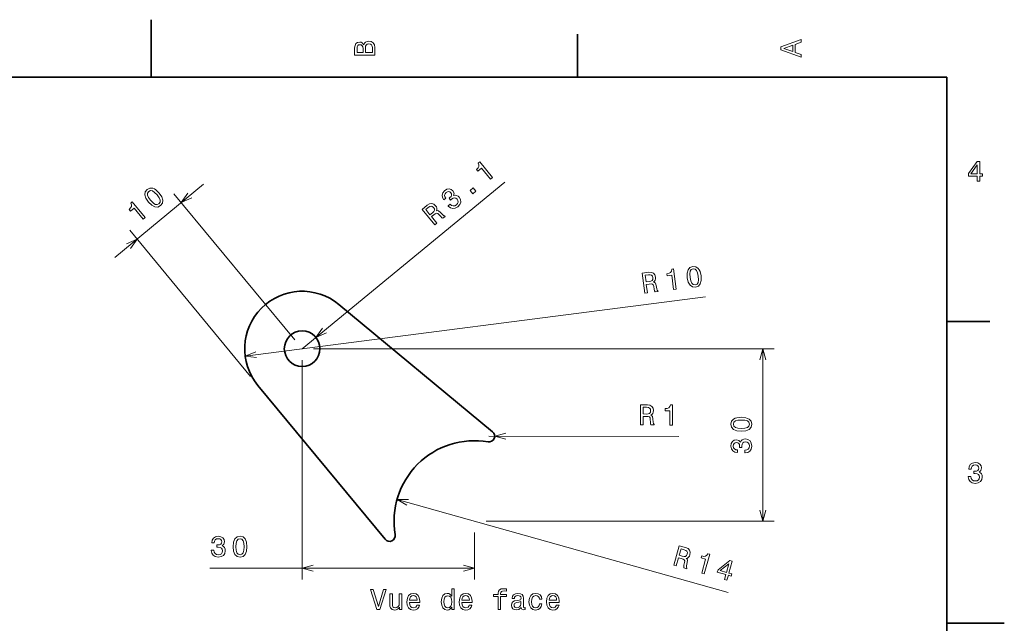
# Model space of a CAD drawing. Extents: x 0 to 297, y 0 to 210.
# Tile 8 of 8: x 126 to 297, y 105 to 210. Entities that reach past the tile are written whole.
import ezdxf

# ---------------------------------------------------------------- set-up
doc = ezdxf.new("R2010")
doc.units = 0

msp = doc.modelspace()

# ---------------------------------------------------------------- linework, layer by layer
at = {"color": 7, "lineweight": 35, "ltscale": 0.25}
for p, q in [((148.5, 200), (148.5, 210)), ((287, 105), (297, 105))]:
    msp.add_line(p, q, dxfattribs=at)
at = {"color": 7, "lineweight": 35, "ltscale": 0.1875}
for p, q in [((222.699997, 200), (222.699997, 207.5)), ((287, 157.5), (294.5, 157.5))]:
    msp.add_line(p, q, dxfattribs=at)
at = {"color": 7, "lineweight": 35}
for p, q in [((287, 200), (10, 200)), ((287, 10), (287, 200)), ((181.166534, 160.456314), (207.948868, 138.307861)), ((167.087387, 146.377167), (189.23584, 119.594833))]:
    msp.add_line(p, q, dxfattribs=at)
at = {"color": 7, "lineweight": 13}
for p, q in [((174.793625, 152.750076), (210.096375, 181.725021)), ((142.202621, 168.622589), (157.615097, 181.368408)), ((173.519043, 154.291321), (152.487396, 179.72319)), ((165.812805, 147.918427), (144.781158, 173.350296)), ((164.875122, 151.475998), (245.00235, 161.768753)), ((176.793625, 152.750076), (256.948853, 152.750076)), ((254.948853, 122.750076), (254.948853, 152.750076)), ((174.793625, 150.750076), (174.793625, 112.584854)), ((207.311584, 137.537231), (240.370255, 137.474976)), ((191.314529, 126.53344), (248.952789, 110.355316)), ((206.793625, 122.750076), (256.948853, 122.750076)), ((158.727631, 114.584854), (204.793625, 114.584854))]:
    msp.add_line(p, q, dxfattribs=at)
at = {"color": 7, "lineweight": 13, "ltscale": 0.204131}
msp.add_line((204.793625, 120.750076), (204.793625, 112.584854), dxfattribs=at)
at = {"color": 7, "lineweight": 13}
for points in [[(185.542007, 205.630417), (185.249496, 205.983429), (185.052811, 206.074219), (184.81073, 206.104477), (184.432495, 206.03891), (184.160156, 205.842224), (183.993729, 205.524506), (183.933212, 205.080704), (183.933212, 203.835022), (187.433212, 203.835022), (187.433212, 205.151306), (187.36261, 205.620331), (187.155838, 205.968307), (186.828018, 206.185165), (186.384216, 206.260818), (186.08667, 206.215424), (185.839554, 206.094391), (185.65799, 205.897705)], [(185.385666, 204.984879), (185.385666, 204.298996), (184.351807, 204.298996), (184.351807, 205.025223), (184.382065, 205.297562), (184.472839, 205.489197), (184.629181, 205.605194), (184.86116, 205.645538), (185.093155, 205.600143), (185.254532, 205.479111), (185.355408, 205.272339)], [(187.014618, 205.095825), (187.014618, 204.298996), (185.809296, 204.298996), (185.809296, 205.050446), (185.844589, 205.368164), (185.9505, 205.595108), (186.132065, 205.731277), (186.394302, 205.776657), (186.671692, 205.731277), (186.863327, 205.605194), (186.979324, 205.393372)], [(261.633209, 203.466858), (261.633209, 203.930847), (260.604401, 204.298996), (260.604401, 205.695969), (261.633209, 206.064133), (261.633209, 206.538193), (258.128174, 205.257217), (258.128174, 204.742798)], [(260.17572, 204.460388), (258.632477, 205), (260.17572, 205.539627)], [(207.583954, 182.25032), (207.938705, 182.541473), (205.702209, 185.266403), (205.437119, 185.048828), (205.562134, 184.753448), (205.552979, 184.478424), (205.415359, 184.208893), (205.144684, 183.93454), (205.371841, 183.657761), (206.003372, 184.176086)], [(292.277374, 181.916794), (292.731262, 181.916794), (292.731262, 182.784225), (293.23056, 182.784225), (293.23056, 183.187683), (292.731262, 183.187683), (292.731262, 185.341141), (292.272339, 185.341141), (290.739197, 183.228027), (290.739197, 182.784225), (292.277374, 182.784225)], [(291.162842, 183.187683), (292.277374, 184.756134), (292.277374, 183.187683)], [(148.047638, 178.270142), (148.610535, 177.708176), (149.153152, 177.42395), (149.663193, 177.400726), (150.138092, 177.649475), (150.467682, 178.066025), (150.540619, 178.57135), (150.359421, 179.15448), (149.917007, 179.816071), (149.353439, 180.370926), (149.080322, 180.550827), (148.811478, 180.662247), (148.301453, 180.685486), (147.827225, 180.443817), (147.496948, 180.020187), (147.427246, 179.510971), (147.604553, 178.924622)], [(148.420731, 178.578674), (148.062927, 179.074646), (147.880463, 179.493118), (147.891449, 179.835953), (148.093979, 180.121246), (148.40834, 180.263428), (148.747147, 180.209839), (149.123932, 179.952072), (149.543915, 179.507523), (149.904922, 179.007675), (150.087387, 178.589203), (150.076416, 178.246368), (149.874542, 177.96817), (149.559509, 177.818909), (149.220703, 177.872482), (148.843933, 178.130249)], [(200.198502, 177.610977), (200.220886, 177.583679), (200.590424, 177.260635), (201.004013, 177.130341), (201.439667, 177.18779), (201.876099, 177.435074), (202.227127, 177.834106), (202.390411, 178.255188), (202.361359, 178.688049), (202.14357, 179.096497), (201.923615, 179.300903), (201.684265, 179.417633), (201.425552, 179.446686), (201.152039, 179.398361), (201.232651, 179.816833), (201.04715, 180.225677), (200.739105, 180.48175), (200.382706, 180.574173), (199.99144, 180.494446), (199.575607, 180.237961), (199.275955, 179.887634), (199.147751, 179.495331), (199.196289, 179.078476), (199.435379, 178.667938), (199.457779, 178.64064), (199.804733, 178.925415), (199.631134, 179.2005), (199.585312, 179.463013), (199.659454, 179.706543), (199.857468, 179.934296), (200.08577, 180.069489), (200.301102, 180.109207), (200.499542, 180.050262), (200.681808, 179.899734), (200.803513, 179.679916), (200.815536, 179.474487), (200.71579, 179.262131), (200.512787, 179.056366), (200.357559, 178.935486), (200.610321, 178.627518), (200.794937, 178.792084), (201.069336, 178.958588), (201.329346, 179.015396), (201.563278, 178.952957), (201.765442, 178.786133), (201.908127, 178.524841), (201.932663, 178.26442), (201.839722, 178.011993), (201.630722, 177.781723), (201.353134, 177.619141), (201.07782, 177.588913), (200.811188, 177.683243), (200.557144, 177.905334)], [(204.497269, 179.716904), (205.035248, 180.158447), (204.558502, 180.739288), (204.020538, 180.29776)], [(147.124786, 175.288422), (147.478455, 175.580902), (145.231873, 178.297516), (144.96759, 178.078964), (145.093689, 177.784042), (145.085541, 177.508987), (144.948929, 177.238953), (144.679276, 176.963593), (144.907471, 176.687653), (145.537064, 177.208328)], [(197.889282, 174.293365), (198.251831, 174.590912), (197.314346, 175.733124), (197.684692, 176.037079), (197.967178, 176.249359), (198.183487, 176.335571), (198.382645, 176.283707), (198.610397, 176.085709), (198.917847, 175.750854), (199.13002, 175.540054), (199.288773, 175.442001), (199.698105, 175.777954), (199.637314, 175.85202), (199.458069, 175.887589), (199.260498, 176.064697), (198.874863, 176.478912), (198.54303, 176.748093), (198.370178, 176.775848), (198.169037, 176.734741), (198.24498, 176.960175), (198.242157, 177.186203), (198.171539, 177.415329), (198.02536, 177.641129), (197.702011, 177.923798), (197.344513, 178.041412), (196.965637, 177.978378), (196.573196, 177.741089), (195.668777, 176.998795)], [(196.743805, 177.326538), (197.000793, 177.498322), (197.229218, 177.561844), (197.446457, 177.511795), (197.657516, 177.326172), (197.804108, 177.068085), (197.810837, 176.845245), (197.689102, 176.627899), (197.459503, 176.40683), (197.042389, 176.064484), (196.303284, 176.964996)], [(239.446259, 163.071487), (239.901459, 163.129959), (239.452316, 166.62645), (239.112167, 166.582748), (239.061325, 166.266052), (238.907593, 166.037842), (238.647903, 165.882446), (238.272888, 165.793594), (238.318497, 165.438446), (239.128845, 165.542542)], [(241.818542, 165.099915), (241.994446, 164.324219), (242.301514, 163.794189), (242.720367, 163.502228), (243.25473, 163.459015), (243.755814, 163.635239), (244.08728, 164.023575), (244.245407, 164.613373), (244.224564, 165.408981), (244.044281, 166.179031), (243.909424, 166.476959), (243.741577, 166.714722), (243.322723, 167.006668), (242.792725, 167.055542), (242.287292, 166.873657), (241.956467, 166.480331), (241.793335, 165.889893)], [(242.298737, 165.161606), (242.261017, 165.772003), (242.33017, 166.223251), (242.522491, 166.507278), (242.846069, 166.640366), (243.187775, 166.592728), (243.445648, 166.366531), (243.626587, 165.947418), (243.744354, 165.347305), (243.78273, 164.731903), (243.713593, 164.280655), (243.521255, 163.996628), (243.202042, 163.869186), (242.855972, 163.911163), (242.598114, 164.13736), (242.417145, 164.556488)], [(234.417694, 162.425537), (234.882904, 162.485291), (234.694626, 163.950912), (235.16983, 164.011963), (235.521912, 164.041931), (235.751007, 164.000183), (235.892258, 163.850525), (235.980194, 163.561829), (236.063019, 163.114853), (236.130951, 162.823578), (236.21347, 162.656219), (236.738678, 162.723679), (236.726471, 162.818726), (236.593445, 162.944), (236.520004, 163.198975), (236.413025, 163.754715), (236.274658, 164.158966), (236.142914, 164.274246), (235.950623, 164.346146), (236.134644, 164.496902), (236.252213, 164.689972), (236.31398, 164.921631), (236.309937, 165.190598), (236.185928, 165.601776), (235.945374, 165.89122), (235.590805, 166.038895), (235.132263, 166.046082), (233.971771, 165.897018)], [(235.056824, 165.604202), (235.365814, 165.613388), (235.593109, 165.545975), (235.750656, 165.388245), (235.831024, 165.118912), (235.818268, 164.822357), (235.705688, 164.629944), (235.487167, 164.510345), (235.175247, 164.444855), (234.640015, 164.376099), (234.491577, 165.531586)], [(233.695358, 139.487549), (234.164368, 139.486664), (234.16716, 140.964325), (234.646271, 140.963425), (234.999268, 140.947632), (235.221039, 140.876602), (235.341751, 140.709946), (235.391632, 140.412308), (235.415985, 139.958374), (235.445679, 139.660767), (235.505875, 139.484131), (236.035416, 139.483139), (236.035583, 139.578964), (235.919861, 139.720383), (235.880005, 139.982712), (235.845764, 140.547623), (235.760834, 140.96637), (235.645081, 141.097717), (235.463699, 141.193878), (235.66568, 141.31958), (235.80722, 141.495819), (235.898407, 141.717545), (235.929169, 141.984787), (235.85936, 142.408554), (235.658234, 142.726654), (235.325745, 142.918915), (234.871979, 142.985336), (233.70195, 142.987534)], [(234.740051, 142.556915), (235.047623, 142.526077), (235.264297, 142.42984), (235.400146, 142.253067), (235.445007, 141.975616), (235.394012, 141.683197), (235.257523, 141.506943), (235.02536, 141.416595), (234.707596, 141.391983), (234.167969, 141.393005), (234.170166, 142.557983)], [(238.765228, 139.477997), (239.224167, 139.477127), (239.230804, 143.00235), (238.887863, 143.002991), (238.796509, 142.695526), (238.614563, 142.48909), (238.33696, 142.368576), (237.953598, 142.328949), (237.952927, 141.970886), (238.769928, 141.969345)], [(251.239197, 138.402664), (252.030975, 138.478317), (252.595825, 138.715347), (252.938751, 139.093597), (253.049713, 139.618088), (252.938751, 140.137543), (252.595825, 140.515778), (252.030975, 140.747772), (251.239197, 140.828461), (250.452454, 140.747772), (250.139771, 140.651947), (249.882568, 140.515778), (249.539612, 140.137543), (249.42363, 139.618088), (249.539612, 139.093597), (249.887604, 138.715347), (250.452454, 138.478317)], [(251.239197, 138.886826), (250.628967, 138.92717), (250.190201, 139.053253), (249.932983, 139.280197), (249.842224, 139.618088), (249.932983, 139.950943), (250.190201, 140.177887), (250.628967, 140.30397), (251.239197, 140.344315), (251.854462, 140.30397), (252.293228, 140.177887), (252.55043, 139.950943), (252.636169, 139.618088), (252.55043, 139.280197), (252.293228, 139.053253), (251.854462, 138.92717)], [(251.849426, 134.611176), (251.884735, 134.611176), (252.368866, 134.691864), (252.731995, 134.928894), (252.963974, 135.302094), (253.049713, 135.796326), (252.963974, 136.320831), (252.742065, 136.714203), (252.389038, 136.966354), (251.93515, 137.057144), (251.637604, 137.016785), (251.395538, 136.905838), (251.208923, 136.724289), (251.072754, 136.482208), (250.80043, 136.810013), (250.366714, 136.92601), (249.973343, 136.850372), (249.675781, 136.633514), (249.489197, 136.280487), (249.42363, 135.796326), (249.504318, 135.342438), (249.726227, 134.994461), (250.079254, 134.767517), (250.548279, 134.691864), (250.583572, 134.691864), (250.583572, 135.140717), (250.260803, 135.181061), (250.028809, 135.31218), (249.887604, 135.524002), (249.837173, 135.821548), (249.877518, 136.083801), (249.983429, 136.275436), (250.154907, 136.391434), (250.386887, 136.436829), (250.634003, 136.391434), (250.80043, 136.270386), (250.901291, 136.058578), (250.931549, 135.771118), (250.926514, 135.574432), (251.324921, 135.574432), (251.31485, 135.821548), (251.360229, 136.139267), (251.481262, 136.376297), (251.677948, 136.517517), (251.93515, 136.567947), (252.227661, 136.512466), (252.444519, 136.366211), (252.580688, 136.134232), (252.626068, 135.826584), (252.575653, 135.508865), (252.424347, 135.276886), (252.182281, 135.13063), (251.849426, 135.07515)], [(290.729126, 130.51622), (290.729126, 130.480911), (290.809814, 129.996765), (291.046844, 129.633652), (291.420044, 129.401657), (291.914276, 129.315933), (292.438782, 129.401657), (292.832153, 129.623566), (293.08429, 129.976593), (293.175079, 130.430481), (293.134735, 130.728027), (293.023773, 130.970108), (292.842224, 131.156708), (292.600159, 131.292877), (292.927948, 131.565216), (293.043945, 131.998932), (292.968292, 132.392303), (292.751434, 132.68985), (292.398407, 132.87645), (291.914276, 132.942017), (291.460388, 132.861313), (291.112396, 132.63942), (290.885468, 132.286392), (290.809814, 131.817368), (290.809814, 131.782074), (291.258636, 131.782074), (291.299011, 132.104828), (291.430115, 132.336823), (291.641937, 132.478027), (291.939484, 132.528473), (292.201721, 132.488113), (292.393372, 132.382217), (292.509369, 132.210739), (292.554749, 131.97876), (292.509369, 131.731628), (292.388336, 131.565216), (292.176514, 131.46434), (291.889069, 131.434082), (291.692383, 131.439133), (291.692383, 131.04071), (291.939484, 131.050797), (292.257202, 131.005417), (292.494232, 130.884369), (292.635468, 130.687683), (292.685883, 130.430481), (292.630402, 130.13797), (292.484161, 129.921112), (292.252167, 129.784943), (291.944519, 129.739563), (291.626801, 129.789993), (291.394806, 129.941284), (291.248566, 130.183365), (291.193085, 130.51622)], [(158.974747, 117.68428), (158.974747, 117.648979), (159.055435, 117.164825), (159.292465, 116.801712), (159.665665, 116.569733), (160.159912, 116.483994), (160.684402, 116.569733), (161.077774, 116.791626), (161.329941, 117.144653), (161.420715, 117.598541), (161.380371, 117.896095), (161.269424, 118.138168), (161.08786, 118.324768), (160.845779, 118.460938), (161.173599, 118.733276), (161.289597, 119.166992), (161.213943, 119.560364), (160.997086, 119.85791), (160.644058, 120.04451), (160.159912, 120.110077), (159.706024, 120.029381), (159.358032, 119.80748), (159.131088, 119.454453), (159.055435, 118.985435), (159.055435, 118.950134), (159.504288, 118.950134), (159.544632, 119.272903), (159.675751, 119.504883), (159.887573, 119.646095), (160.18512, 119.696533), (160.447372, 119.656189), (160.639008, 119.550278), (160.755005, 119.378807), (160.8004, 119.14682), (160.755005, 118.899704), (160.633972, 118.733276), (160.42215, 118.632408), (160.134689, 118.60215), (159.938004, 118.607193), (159.938004, 118.208778), (160.18512, 118.218864), (160.502853, 118.173477), (160.739883, 118.052437), (160.881088, 117.855751), (160.931519, 117.598541), (160.876038, 117.306038), (160.729797, 117.08918), (160.497803, 116.953018), (160.19017, 116.907623), (159.872437, 116.958054), (159.640457, 117.109352), (159.494202, 117.351425), (159.438721, 117.68428)], [(162.766251, 118.29451), (162.841888, 117.502724), (163.078934, 116.937881), (163.457169, 116.59494), (163.981659, 116.483994), (164.501114, 116.59494), (164.879364, 116.937881), (165.111343, 117.502724), (165.192047, 118.29451), (165.111343, 119.081253), (165.015533, 119.393936), (164.879364, 119.651138), (164.501114, 119.99408), (163.981659, 120.110077), (163.457169, 119.99408), (163.078934, 119.646095), (162.841888, 119.081253)], [(163.250397, 118.29451), (163.290741, 118.904739), (163.416824, 119.343506), (163.643768, 119.600708), (163.981659, 119.691483), (164.314514, 119.600708), (164.541458, 119.343506), (164.667542, 118.904739), (164.707886, 118.29451), (164.667542, 117.679237), (164.541458, 117.240479), (164.314514, 116.983276), (163.981659, 116.897537), (163.643768, 116.983276), (163.416824, 117.240479), (163.290741, 117.679237)], [(239.46608, 115.095367), (239.917648, 114.968628), (240.316971, 116.391312), (240.778259, 116.261833), (241.114044, 116.151871), (241.308624, 116.023926), (241.380188, 115.830978), (241.348328, 115.530869), (241.249939, 115.087051), (241.198669, 114.792397), (241.209229, 114.606094), (241.71907, 114.462997), (241.744965, 114.555252), (241.671448, 114.722549), (241.703461, 114.985947), (241.822113, 115.539307), (241.852692, 115.965492), (241.776459, 116.123085), (241.627548, 116.264404), (241.855835, 116.331284), (242.03949, 116.463058), (242.186859, 116.652176), (242.288239, 116.901344), (242.334747, 117.328293), (242.226379, 117.688713), (241.957703, 117.963181), (241.538422, 118.148956), (240.411926, 118.465149)], [(241.296326, 117.771667), (241.584335, 117.659393), (241.767242, 117.508537), (241.850632, 117.301796), (241.819366, 117.022476), (241.691772, 116.754478), (241.51297, 116.62133), (241.265076, 116.596619), (240.952362, 116.658203), (240.432816, 116.804031), (240.74765, 117.925674)], [(244.347321, 113.725281), (244.789185, 113.601257), (245.741852, 116.995316), (245.411652, 117.08799), (245.241119, 116.81633), (245.010437, 116.666313), (244.710678, 116.624741), (244.33075, 116.689468), (244.233978, 116.344727), (245.020599, 116.12394)], [(248.298798, 112.616165), (248.735809, 112.493507), (248.970215, 113.328667), (249.450928, 113.193741), (249.559952, 113.582184), (249.079254, 113.717117), (249.661194, 115.790451), (249.219345, 115.914474), (247.172195, 114.294296), (247.052261, 113.867004), (248.533218, 113.451324)], [(247.569153, 114.140976), (249.066101, 115.349861), (248.642242, 113.839775)], [(188.948135, 110.880531), (188.070602, 107.899986), (187.167877, 110.880531), (186.688766, 110.880531), (187.818451, 107.375488), (188.322769, 107.375488), (189.427231, 110.880531)], [(192.150574, 110.083702), (191.706772, 110.083702), (191.706772, 108.520302), (191.656342, 108.157188), (191.510086, 107.894943), (191.283142, 107.733559), (190.985596, 107.683128), (190.748566, 107.723473), (190.59726, 107.844505), (190.511536, 108.051277), (190.491364, 108.343788), (190.491364, 110.083702), (190.047546, 110.083702), (190.047546, 108.303444), (190.062683, 107.945374), (190.158508, 107.64782), (190.451019, 107.375488), (190.920029, 107.279671), (191.172195, 107.314972), (191.389053, 107.405746), (191.575653, 107.562088), (191.726944, 107.789032), (191.726944, 107.375488), (192.150574, 107.375488)], [(193.48703, 108.60099), (195.262253, 108.60099), (195.267288, 108.807762), (195.1866, 109.387733), (194.964706, 109.821457), (194.611679, 110.083702), (194.142654, 110.17952), (193.683716, 110.078659), (193.330688, 109.796234), (193.103745, 109.337303), (193.023056, 108.732117), (193.098709, 108.111801), (193.325653, 107.657906), (193.67363, 107.375488), (194.127533, 107.279671), (194.520905, 107.34523), (194.843658, 107.516701), (195.080688, 107.789032), (195.216858, 108.152145), (194.778107, 108.152145), (194.687317, 107.950417), (194.556198, 107.799118), (194.182999, 107.678085), (193.895538, 107.733559), (193.67868, 107.910072), (193.53746, 108.197533), (193.48703, 108.585861)], [(193.48703, 108.97419), (193.542511, 109.322174), (193.67868, 109.579376), (193.885452, 109.735718), (194.157791, 109.791191), (194.425079, 109.735718), (194.631851, 109.579376), (194.757935, 109.322174), (194.803314, 108.97419)], [(200.835022, 107.794075), (200.835022, 107.375488), (201.278824, 107.375488), (201.278824, 110.996529), (200.840057, 110.996529), (200.840057, 109.670158), (200.502167, 110.053444), (200.295395, 110.144218), (200.058365, 110.17952), (199.629684, 110.078659), (199.296829, 109.796234), (199.079971, 109.342346), (199.004333, 108.732117), (199.079971, 108.121887), (199.296829, 107.662949), (199.629684, 107.375488), (200.058365, 107.279671), (200.295395, 107.314972), (200.507202, 107.405746)], [(200.134003, 109.781105), (200.426514, 109.710503), (200.648422, 109.513817), (200.779541, 109.186005), (200.829971, 108.732117), (200.779541, 108.273186), (200.648422, 107.945374), (200.426514, 107.743645), (200.134003, 107.678085), (199.856628, 107.743645), (199.644821, 107.945374), (199.503601, 108.278229), (199.458221, 108.732117), (199.503601, 109.180962), (199.644821, 109.508774), (199.856628, 109.710503)], [(202.595108, 108.60099), (204.370316, 108.60099), (204.375366, 108.807762), (204.294678, 109.387733), (204.072769, 109.821457), (203.719742, 110.083702), (203.250732, 110.17952), (202.791794, 110.078659), (202.438766, 109.796234), (202.211823, 109.337303), (202.131134, 108.732117), (202.206772, 108.111801), (202.433716, 107.657906), (202.781708, 107.375488), (203.235596, 107.279671), (203.628967, 107.34523), (203.951736, 107.516701), (204.188766, 107.789032), (204.324936, 108.152145), (203.886169, 108.152145), (203.795395, 107.950417), (203.664276, 107.799118), (203.291077, 107.678085), (203.003601, 107.733559), (202.786743, 107.910072), (202.645538, 108.197533), (202.595108, 108.585861)], [(202.595108, 108.97419), (202.650574, 109.322174), (202.786743, 109.579376), (202.993515, 109.735718), (203.265854, 109.791191), (203.533142, 109.735718), (203.739914, 109.579376), (203.865997, 109.322174), (203.911392, 108.97419)], [(208.894104, 109.614685), (208.894104, 107.375488), (209.337906, 107.375488), (209.337906, 109.614685), (210.346542, 109.614685), (210.346542, 109.99292), (209.337906, 109.99292), (209.337906, 110.159348), (209.373199, 110.361076), (209.489197, 110.497246), (209.685883, 110.577934), (209.968307, 110.6082), (210.346542, 110.588028), (210.346542, 110.971313), (209.867432, 110.996529), (209.433716, 110.951134), (209.131134, 110.814972), (208.94957, 110.577934), (208.894104, 110.240044), (208.894104, 109.99292), (208.082138, 109.99292), (208.082138, 109.614685)], [(212.92363, 107.728516), (212.92363, 107.713387), (212.948853, 107.541916), (213.024506, 107.420876), (213.342224, 107.325058), (213.58934, 107.365402), (213.58934, 107.708344), (213.483429, 107.693214), (213.342224, 107.758774), (213.317001, 107.960503), (213.317001, 109.362518), (213.256485, 109.720589), (213.079971, 109.972748), (212.772339, 110.124046), (212.338623, 110.17952), (211.914993, 110.119003), (211.60231, 109.947533), (211.405624, 109.680244), (211.340057, 109.327217), (211.340057, 109.296959), (211.73848, 109.296959), (211.773773, 109.508774), (211.884735, 109.660072), (212.066284, 109.750847), (212.323486, 109.786148), (212.570618, 109.760933), (212.747116, 109.685287), (212.853027, 109.554161), (212.888336, 109.372604), (212.868164, 109.160789), (212.787476, 109.054886), (212.585739, 109.004448), (212.207489, 108.964104), (211.773773, 108.873329), (211.466141, 108.711945), (211.284592, 108.459785), (211.229111, 108.086586), (211.279541, 107.753731), (211.435883, 107.506615), (211.688049, 107.350273), (212.036026, 107.2948), (212.505051, 107.400703)], [(216.075653, 109.186005), (216.514404, 109.186005), (216.42363, 109.589462), (216.206772, 109.907188), (215.868881, 110.103874), (215.430115, 110.17952), (214.945969, 110.078659), (214.57782, 109.796234), (214.345825, 109.337303), (214.265137, 108.722031), (214.34079, 108.111801), (214.567719, 107.657906), (214.925797, 107.375488), (215.414993, 107.279671), (215.848709, 107.355316), (216.1866, 107.567131), (216.418594, 107.899986), (216.519455, 108.343788), (216.095825, 108.343788), (216.020172, 108.061371), (215.878967, 107.849548), (215.677231, 107.71843), (215.430115, 107.678085), (215.122482, 107.743645), (214.900574, 107.945374), (214.764404, 108.273186), (214.719025, 108.73716), (214.764404, 109.191048), (214.905624, 109.51886), (215.132568, 109.720589), (215.430115, 109.791191), (215.692368, 109.745804), (215.889053, 109.629814), (216.020172, 109.438171)], [(217.775223, 108.60099), (219.55043, 108.60099), (219.555481, 108.807762), (219.474792, 109.387733), (219.252884, 109.821457), (218.899857, 110.083702), (218.430832, 110.17952), (217.971909, 110.078659), (217.618881, 109.796234), (217.391937, 109.337303), (217.311249, 108.732117), (217.386887, 108.111801), (217.613831, 107.657906), (217.961823, 107.375488), (218.41571, 107.279671), (218.809082, 107.34523), (219.131851, 107.516701), (219.368881, 107.789032), (219.505051, 108.152145), (219.066284, 108.152145), (218.97551, 107.950417), (218.844391, 107.799118), (218.471191, 107.678085), (218.183716, 107.733559), (217.966858, 107.910072), (217.825653, 108.197533), (217.775223, 108.585861)], [(217.775223, 108.97419), (217.830688, 109.322174), (217.966858, 109.579376), (218.17363, 109.735718), (218.445969, 109.791191), (218.713257, 109.735718), (218.920029, 109.579376), (219.046112, 109.322174), (219.091492, 108.97419)], [(212.873199, 108.323616), (212.812683, 108.061371), (212.651306, 107.859634), (212.409225, 107.728516), (212.111679, 107.683128), (211.920029, 107.708344), (211.783859, 107.789032), (211.698135, 107.930244), (211.672913, 108.12693), (211.693085, 108.303444), (211.773773, 108.42952), (212.096542, 108.570732), (212.505051, 108.631248), (212.873199, 108.752289)]]:
    msp.add_lwpolyline(points, close=True, dxfattribs=at)
for points in [[(154.920822, 179.812012), (153.761978, 178.181946), (155.580597, 179.014191)], [(144.896896, 170.178986), (146.05574, 171.809052), (144.237122, 170.976807)], [(178.354752, 156.34256), (177.189865, 154.716812), (179.011551, 155.542297)], [(255.466492, 150.818222), (254.948853, 152.750076), (254.431213, 150.818222)], [(166.725281, 152.23555), (164.875122, 151.475998), (166.857178, 151.20871)], [(210.2444, 138.049347), (208.311584, 137.535339), (210.242447, 137.014069)], [(193.314392, 126.509758), (191.314529, 126.53344), (193.034607, 125.513)], [(254.431213, 124.681931), (254.948853, 122.750076), (255.466492, 124.681931)], [(176.725479, 115.102493), (174.793625, 114.584854), (176.725479, 114.067215)], [(202.861771, 114.067215), (204.793625, 114.584854), (202.861771, 115.102493)]]:
    msp.add_lwpolyline(points, dxfattribs=at)
at = {"color": 7, "lineweight": 35}
msp.add_circle((174.793625, 152.750076), 3.1, dxfattribs=at)
for centre, radius, start, end in [((174.793625, 152.750076), 10, 50.409931, 219.590066), ((207.311584, 137.537231), 1, 260.336366, 50.409931), ((204.793625, 122.750076), 14, 80.336371, 189.663633), ((190.00647, 120.232117), 1, 219.590066, 9.663633)]:
    msp.add_arc(centre, radius, start, end, dxfattribs=at)

doc.saveas('drawing.dxf')
